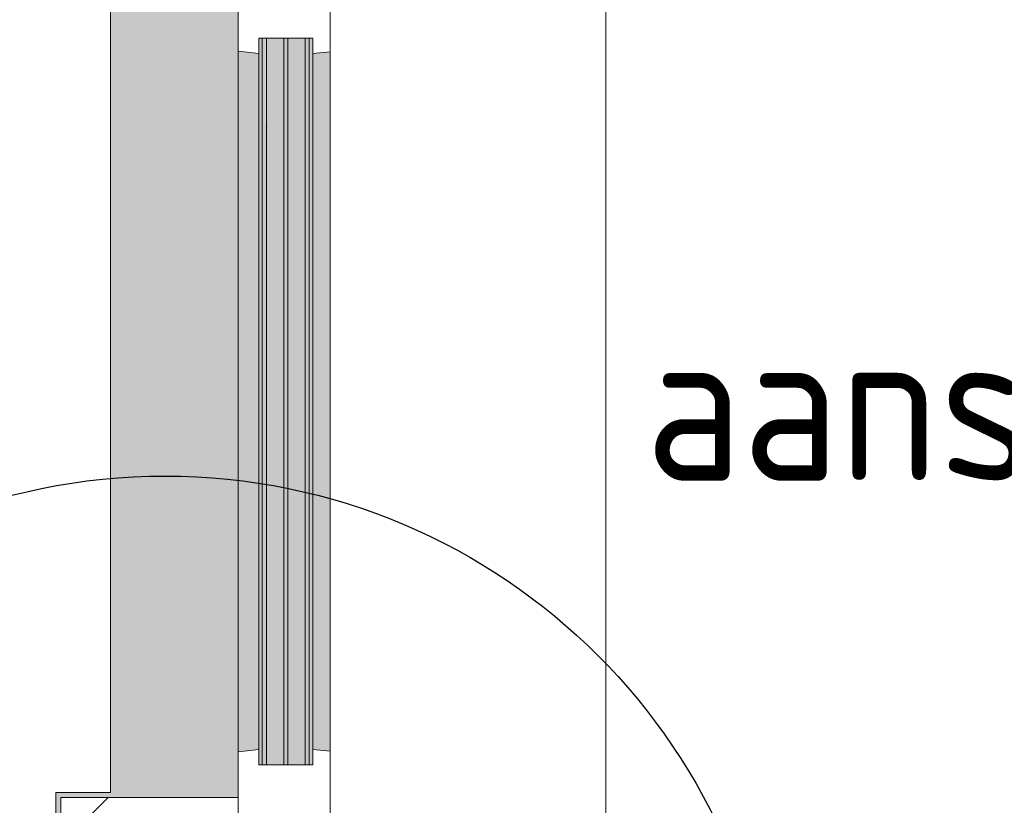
# Model space of a CAD drawing. Extents: x 3165 to 57695, y -7842 to 39081.
# Tile 225 of 248: x 54248 to 55212, y 30601 to 31370. Entities that reach past the tile are written whole.
import ezdxf

# ---------------------------------------------------------------- set-up
doc = ezdxf.new("R2010")
doc.units = 0
doc.header["$LTSCALE"] = 50
doc.layers.get('0').update_dxf_attribs({"linetype": 'CONTINUOUS'})
doc.layers.add('IWTEKST', color=2, linetype='CONTINUOUS')
doc.layers.add('Onderlegger 3e verdieping$0$A-GLAZ', color=8, linetype='CONTINUOUS', lineweight=25)
doc.styles.get("Standard").update_dxf_attribs({"font": 'isocp.shx'})
pattern_1 = [(315, (-31244.54, 54611.6), (212.132, 212.132), [])]

# ---------------------------------------------------------------- blocks, each defined once
blk = doc.blocks.new('Onderlegger 3e verdieping$0$31_KA_Houten kozijn metselwerkgevel met draaiend deel verdieping - 31_KA_Houten kozijn metselwerkgevel met draaiend deel verdieping-V198-Plotview 3e Verdieping - schaal 1 op 100')
at = {"layer": 'Onderlegger 3e verdieping$0$A-GLAZ'}
blk.add_hatch(color=256, dxfattribs=at).paths.add_polyline_path([(-656.5, 328.5), (-655.83, 323.5), (-636.5, 323.5), (-636.5, 150), (143, 150), (143, 166), (607, 165.19), (607, 150), (636.5, 150), (636.5, 323.5), (656.5, 323.5), (656.5, 328.5), (631.51, 328.5), (631.51, 275), (-631.5, 275), (-631.5, 328.5), (-655.83, 328.5)], flags=0)
at = {"layer": 'Onderlegger 3e verdieping$0$A-GLAZ', "lineweight": 18}
h = blk.add_hatch(dxfattribs=at)
h.set_pattern_fill('FP_386', color=256, style=0, pattern_type=2)
h.set_pattern_definition(pattern_1)
h.paths.add_polyline_path([(-656.5, 150), (-636.5, 150), (-636.5, 323.5), (-656.5, 323.5), (-656.5, 165.19)], flags=0)
h.paths.add_polyline_path([(636.5, 165.19), (636.5, 150), (656.5, 150), (656.5, 323.5), (636.5, 323.5)], flags=0)
at = {"layer": 'Onderlegger 3e verdieping$0$A-GLAZ'}
h = blk.add_hatch(color=256, dxfattribs=at)
h.paths.add_polyline_path([(-591.8, 150), (-589.53, 129.76), (92, 129.76), (94.28, 150), (-589.53, 150)], flags=0)
h.paths.add_polyline_path([(152.5, 129.76), (170, 129.76), (170, 150), (152.5, 150), (152.5, 145.39)], flags=0)
h.paths.add_polyline_path([(580, 145.76), (580, 129.76), (589.53, 129.76), (591.8, 150), (580, 150)], flags=0)
h = blk.add_hatch(color=256, dxfattribs=at)
h.paths.add_polyline_path([(-604.53, 101.28), (-604.53, 84.32), (107, 84.32), (107, 101.28), (-591.8, 101.28)], flags=0)
h.paths.add_polyline_path([(-604.53, 129.76), (-604.53, 126.32), (107, 126.32), (107, 129.76), (-591.8, 129.76)], flags=0)
h.paths.add_polyline_path([(-604.53, 122.32), (-604.53, 105.28), (107, 105.28), (107, 122.32), (-591.8, 122.32)], flags=0)
h.paths.add_polyline_path([(-604.53, 80.32), (-604.53, 77), (107, 77), (107, 80.32), (-594.37, 80.32)], flags=0)
h.paths.add_polyline_path([(152.5, 126.32), (152.5, 114), (165, 114), (165, 99), (170, 99), (170, 129.76), (152.5, 129.76)], flags=0)
h.paths.add_polyline_path([(174, 84.32), (174, 77), (182.13, 77), (180.49, 99), (174, 99), (174, 93)], flags=0)
h.paths.add_polyline_path([(567.87, 77), (604.53, 77), (604.53, 129.76), (580, 129.76), (580, 99), (569.51, 99), (569.06, 93)], flags=0)
at = {"layer": 'Onderlegger 3e verdieping$0$A-GLAZ', "lineweight": 18}
h = blk.add_hatch(dxfattribs=at)
h.set_pattern_fill('FP_386', color=256, style=0, pattern_type=2)
h.set_pattern_definition(pattern_1)
h.paths.add_polyline_path([(-706.5, -210.1), (-673.91, -210.1), (-664.23, 56.9), (-656.5, 56.9), (-656.5, 76.9), (-688.5, 76.9), (-688.5, -180.1), (-706.5, -180.1)], flags=0)
at = {"layer": 'Onderlegger 3e verdieping$0$A-GLAZ'}
h = blk.add_hatch(color=256, dxfattribs=at)
h.paths.add_polyline_path([(-591.11, 60), (93.58, 60), (92, 77), (-589.53, 77)], flags=0)
h.paths.add_polyline_path([(174, 60), (591.11, 60), (589.53, 77), (174, 76)], flags=0)
at = {"layer": 'Onderlegger 3e verdieping$0$A-GLAZ', "lineweight": 18}
for p, q in [((-656.5, 323.5), (-656.5, 328.5)), ((656.5, 328.5), (656.5, 323.5)), ((-636.5, 323.5), (-656.5, 323.5)), ((-656.5, 323.5), (-656.5, 150)), ((-636.5, 150), (-636.5, 323.5)), ((636.5, 323.5), (636.5, 150)), ((656.5, 323.5), (636.5, 323.5)), ((656.5, 150), (656.5, 323.5)), ((-656.5, 150), (-636.5, 150)), ((-591.8, 150), (-656.5, 150)), ((-656.5, 150), (-656.5, 60)), ((94.28, 150), (-591.8, 150)), ((-589.53, 129.76), (-591.8, 150)), ((94.28, 150), (92, 129.76)), ((143, 150), (94.28, 150)), ((152.5, 114), (152.5, 150)), ((591.8, 150), (589.53, 129.76)), ((656.5, 150), (607, 150)), ((636.5, 150), (656.5, 150)), ((656.5, 60), (656.5, 150)), ((-604.53, 126.32), (-604.53, 129.76)), ((-604.53, 129.76), (-589.53, 129.76)), ((-589.53, 129.76), (92, 129.76)), ((92, 129.76), (107, 129.76)), ((107, 129.76), (107, 126.32)), ((152.5, 129.76), (170, 129.76)), ((580, 129.76), (589.53, 129.76)), ((589.53, 129.76), (604.53, 129.76)), ((604.53, 129.76), (604.53, 77)), ((-604.53, 105.28), (-604.53, 122.32)), ((107, 122.32), (107, 105.28)), ((165, 114), (152.5, 114)), ((165, 99), (165, 114)), ((-604.53, 84.32), (-604.53, 101.28)), ((107, 101.28), (107, 84.32)), ((170, 99), (165, 99)), ((174, 60), (174, 99)), ((-688.5, 94.9), (-688.5, 76.9)), ((688.5, 76.9), (688.5, 94.9)), ((-604.53, 77), (-604.53, 80.32)), ((107, 80.32), (107, 77)), ((-656.5, 76.9), (-688.5, 76.9)), ((-688.5, 76.9), (-688.5, -180.1)), ((-656.5, 56.9), (-656.5, 76.9)), ((-589.53, 77), (-604.53, 77)), ((-591.11, 60), (-589.53, 77)), ((92, 77), (-589.53, 77)), ((107, 77), (92, 77)), ((92, 77), (93.58, 60)), ((182.13, 77), (174, 77)), ((589.53, 77), (567.87, 77)), ((604.53, 77), (589.53, 77)), ((589.53, 77), (591.11, 60)), ((656.5, 76.9), (688.5, 76.9)), ((656.5, 56.9), (656.5, 76.9)), ((688.5, 76.9), (688.5, -180.1)), ((-656.5, 60), (-591.11, 60)), ((-591.11, 60), (93.58, 60)), ((93.58, 60), (174, 60)), ((174, 60), (591.11, 60)), ((591.11, 60), (656.5, 60)), ((-673.91, -210.1), (-664.23, 56.9)), ((-664.23, 56.9), (-656.5, 56.9)), ((664.23, 56.9), (656.5, 56.9)), ((673.91, -210.1), (664.23, 56.9)), ((-688.5, -180.1), (-706.5, -180.1)), ((-706.5, -180.1), (-706.5, -210.1)), ((688.5, -180.1), (706.5, -180.1)), ((706.5, -180.1), (706.5, -210.1)), ((-706.5, -210.1), (-673.91, -210.1)), ((673.91, -210.1), (-673.91, -210.1)), ((706.5, -210.1), (673.91, -210.1))]:
    blk.add_line(p, q, dxfattribs=at)
blk = doc.blocks.new('Onderlegger 3e verdieping$0$31_KA_Houten kozijn metselwerkgevel triple glas - Type-9950171-Plotview 3e Verdieping - schaal 1 op 100')
at = {"layer": 'Onderlegger 3e verdieping$0$A-GLAZ'}
for points in [[(534.89, 0), (0, 0), (0, -4), (711.53, -3.39), (711.53, 0)], [(711.53, -21.04), (0, -21.04), (0, -25.04), (711.53, -25.04)], [(0, -42), (0, -46), (711.53, -46), (711.53, -42), (225.46, -42)]]:
    blk.add_hatch(color=256, dxfattribs=at).paths.add_polyline_path(points, flags=0)
at = {"layer": 'Onderlegger 3e verdieping$0$A-GLAZ', "lineweight": 18}
for p, q in [((711.53, 0), (0, 0)), ((0, 0), (0, -4)), ((711.53, -4), (711.53, 0)), ((0, -4), (711.53, -4)), ((711.53, -21.04), (0, -21.04)), ((0, -21.04), (0, -25.04)), ((0, -25.04), (711.53, -25.04)), ((711.53, -25.04), (711.53, -21.04)), ((711.53, -42), (0, -42)), ((0, -42), (0, -46)), ((0, -46), (711.53, -46)), ((711.53, -46), (711.53, -42))]:
    blk.add_line(p, q, dxfattribs=at)
blk = doc.blocks.new('Onderlegger 3e verdieping$0$vensterbank tweede verdieping2 - vensterbank tweede verdieping-12045771-Plotview 3e Verdieping - schaal 1 op 100')
at = {"layer": 'Onderlegger 3e verdieping$0$A-GLAZ', "lineweight": 18}
for p, q in [((54336.6, 30613.04), (54336.6, 31876.05)), ((54283.1, 30375.87), (54283.1, 30613.04)), ((54283.1, 30613.04), (54336.6, 30613.04))]:
    blk.add_line(p, q, dxfattribs=at)
blk = doc.blocks.new('Onderlegger 3e verdieping')
at = {"layer": 'Onderlegger 3e verdieping$0$A-GLAZ'}
blk.add_blockref('Onderlegger 3e verdieping$0$vensterbank tweede verdieping2 - vensterbank tweede verdieping-12045771-Plotview 3e Verdieping - schaal 1 op 100', (0, 0), dxfattribs=at)
at = {"layer": 'Onderlegger 3e verdieping$0$A-GLAZ', "rotation": 89.99999999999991}
for name, p in [('Onderlegger 3e verdieping$0$31_KA_Houten kozijn metselwerkgevel met draaiend deel verdieping - 31_KA_Houten kozijn metselwerkgevel met draaiend deel verdieping-V198-Plotview 3e Verdieping - schaal 1 op 100', (54611.6, 31244.54)), ('Onderlegger 3e verdieping$0$31_KA_Houten kozijn metselwerkgevel triple glas - Type-9950171-Plotview 3e Verdieping - schaal 1 op 100', (54485.27, 30640.01))]:
    blk.add_blockref(name, p, dxfattribs=at)

msp = doc.modelspace()

# ---------------------------------------------------------------- linework, layer by layer
at = {"layer": 'IWTEKST'}
msp.add_circle((54389.99, 30323.45), 599.39, dxfattribs=at)

# ---------------------------------------------------------------- block references
msp.add_blockref('Onderlegger 3e verdieping', (0, 0))

# ---------------------------------------------------------------- texts
at = {"layer": 'IWTEKST', "insert": (54860.29, 31068.31), "char_height": 150, "width": 3405, "attachment_point": 1}
msp.add_mtext('aansluitingen te bespreken!!!!', dxfattribs=at)

doc.saveas('drawing.dxf')
